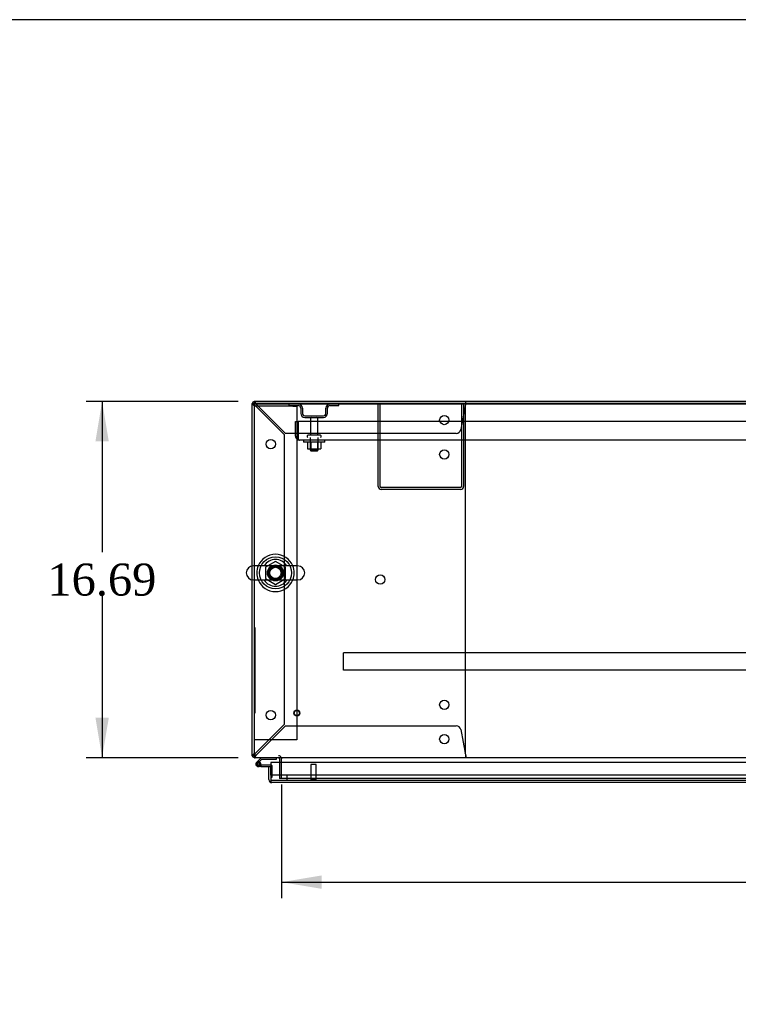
# Model space of a CAD drawing. Header units: inches. Extents: x 1 to 359, y -2 to 239.
# Tile 12 of 20: x 58 to 92, y 193 to 239. Entities that reach past the tile are written whole.
import ezdxf
from ezdxf.enums import TextEntityAlignment as Align
from ezdxf.lldxf.tags import DXFTag

# ---------------------------------------------------------------- set-up
doc = ezdxf.new("R2010")
doc.units = ezdxf.units.IN
doc.header["$MEASUREMENT"] = 0
for name, color, linetype in [('COM40566', 7, 'Continuous'), ('COM43134', 7, 'Continuous'), ('COM50521', 7, 'Continuous'), ('COM50799-4', 7, 'Continuous'), ('COM50800-1', 7, 'Continuous'), ('COM52265-3', 7, 'Continuous'), ('COM54578-68', 7, 'Continuous'), ('COM54837', 7, 'Continuous'), ('COM54928-4', 7, 'Continuous'), ('COM55702-64', 7, 'Continuous'), ('COM71162-9', 7, 'Continuous'), ('Default', 7, 'Continuous'), ('GSK11033', 7, 'Continuous'), ('NTS166105', 7, 'Continuous'), ('NTS166905', 7, 'Continuous'), ('QLB20205', 7, 'Continuous'), ('SCS00680', 7, 'Continuous'), ('STD21878', 7, 'Continuous'), ('STD26094', 7, 'Continuous'), ('WAF25059', 7, 'Continuous'), ('WAF25362', 7, 'Continuous'), ('WAM254785', 7, 'Continuous')]:
    doc.layers.add(name, color=color, linetype=linetype)
doc.styles.add('SEACAD_Times_New_Roman', font='times.ttf')
tags = doc.linetypes.add('HIDDEN2', pattern=[0.1875, 0.125, -0.0625]).pattern_tags.tags
tags[6:7] = [DXFTag(74, 4), DXFTag(75, 0), DXFTag(340, '0'), DXFTag(46, 0.0), DXFTag(50, 0.0), DXFTag(44, 0.0), DXFTag(45, 0.0)]
tags[4:5] = [DXFTag(74, 4), DXFTag(75, 0), DXFTag(340, '0'), DXFTag(46, 0.0), DXFTag(50, 0.0), DXFTag(44, 0.0), DXFTag(45, 0.0)]
doc.dimstyles.new('HAMMOND_(STH_-_300x200)', dxfattribs={"dimtxt": 1.5, "dimasz": 1.875, "dimexe": 0.75, "dimexo": 0.75, "dimgap": 0.375, "dimtad": 0, "dimtih": 1, "dimtoh": 1, "dimzin": 0, "dimdsep": 46, "dimtxsty": 'SEACAD_Times_New_Roman', "dimblk1": '_SE_FILLED', "dimblk2": '_SE_FILLED', "dimsah": 1, "dimcen": 0.75, "dimadec": 0, "dimazin": 0, "dimtfac": 0.8, "dimtofl": 0, "dimtmove": 0, "dimatfit": 3, "dimfxl": 1, "dimtolj": 1, "dimtzin": 0, "dimarcsym": 0})

# ---------------------------------------------------------------- blocks, each defined once
blk = doc.blocks.new('SE')
at = {"layer": 'COM40566', "color": 7, "linetype": 'HIDDEN2'}
for p, q in [((69.28, 220.785), (69.095, 220.785)), ((70.91, 220.785), (69.28, 220.785)), ((70.91, 220.785), (71.095, 220.785)), ((71.095, 220.785), (71.095, 205.16)), ((69.28, 205.16), (69.095, 205.16)), ((70.91, 205.16), (69.28, 205.16)), ((71.095, 205.16), (70.91, 205.16))]:
    blk.add_line(p, q, dxfattribs=at)
at = {"layer": 'COM43134', "color": 7, "linetype": 'HIDDEN2'}
for p, q in [((71.03, 220.068), (71.155, 220.068)), ((71.03, 219.378), (71.03, 220.068)), ((126.905, 220.068), (71.155, 220.068)), ((71.155, 219.378), (71.155, 220.068)), ((71.155, 220.068), (71.155, 219.378)), ((71.155, 219.296), (71.106, 219.229)), ((71.155, 219.378), (71.155, 219.378)), ((71.155, 219.378), (71.155, 219.296)), ((71.155, 219.378), (71.155, 219.229)), ((71.214, 219.193), (71.215, 219.193)), ((126.845, 219.193), (71.215, 219.193)), ((71.215, 219.193), (71.215, 219.193)), ((71.215, 219.193), (71.215, 219.193))]:
    blk.add_line(p, q, dxfattribs=at)
for start, end in [(180, 233.806), (233.806, 269.8792), (269.9411, 270)]:
    blk.add_arc((71.215, 219.378), 0.185, start, end, dxfattribs=at)
blk.add_open_spline([(71.155, 219.229), (71.165, 219.218), (71.175, 219.209), (71.19, 219.2), (71.195, 219.197), (71.205, 219.194), (71.21, 219.193), (71.215, 219.193)], degree=3, knots=[0, 0, 0, 0, 0.5, 0.5, 0.75, 0.75, 1, 1, 1, 1], dxfattribs=at)
at = {"layer": 'COM50521', "color": 7, "linetype": 'HIDDEN2'}
for p, q in [((74.905, 217.023), (74.905, 220.88)), ((75, 217.023), (75, 220.88)), ((78.81, 220.88), (78.81, 217.023)), ((78.905, 220.88), (78.905, 217.023)), ((78.762, 216.975), (75.048, 216.975)), ((78.762, 216.88), (75.048, 216.88))]:
    blk.add_line(p, q, dxfattribs=at)
for centre, radius, start, end in [((75.048, 217.023), 0.143, 180, 270), ((75.048, 217.023), 0.048, 180, 270), ((78.762, 217.023), 0.143, 270, 0), ((78.762, 217.023), 0.048, 270, 0)]:
    blk.add_arc(centre, radius, start, end, dxfattribs=at)
at = {"layer": 'COM50799-4', "color": 7, "linetype": 'Continuous'}
for p, q in [((69.781, 203.902), (69.876, 203.902)), ((69.781, 203.3), (69.781, 203.902)), ((98.763, 204.095), (69.876, 204.095)), ((69.876, 204.095), (69.876, 203.3)), ((69.876, 203.502), (69.876, 203.902)), ((69.876, 203.3), (69.876, 203.3)), ((69.876, 203.3), (69.876, 203.238)), ((69.876, 203.3), (69.876, 203.187)), ((69.876, 203.238), (69.837, 203.187)), ((69.924, 203.157), (69.924, 203.157)), ((69.924, 203.157), (69.924, 203.157)), ((69.924, 203.157), (69.924, 203.157)), ((98.763, 203.157), (69.924, 203.157))]:
    blk.add_line(p, q, dxfattribs=at)
for start, end in [(180, 232.4964), (232.4964, 269.8439), (269.9238, 270)]:
    blk.add_arc((69.924, 203.3), 0.143, start, end, dxfattribs=at)
blk.add_open_spline([(69.876, 203.187), (69.884, 203.177), (69.892, 203.17), (69.904, 203.162), (69.908, 203.161), (69.916, 203.158), (69.92, 203.157), (69.924, 203.157)], degree=3, knots=[0, 0, 0, 0, 0.5, 0.5, 0.75, 0.75, 1, 1, 1, 1], dxfattribs=at)
at = {"layer": 'COM50800-1', "color": 7, "linetype": 'Continuous'}
for p, q in [((128.968, 221.005), (69.095, 221.005)), ((69.095, 221.005), (69.095, 220.91))]:
    blk.add_line(p, q, dxfattribs=at)
at = {"layer": 'COM50800-1', "color": 7, "linetype": 'HIDDEN2'}
blk.add_line((128.968, 220.88), (69.095, 220.88), dxfattribs=at)
at = {"layer": 'COM52265-3', "color": 7, "linetype": 'Continuous'}
for p, q in [((69, 213.298), (69, 220.91)), ((69.095, 220.91), (69, 220.91)), ((69, 204.412), (69, 212.647)), ((69.095, 204.412), (69, 204.412)), ((70.28, 204.269), (70.28, 204.095))]:
    blk.add_line(p, q, dxfattribs=at)
at = {"layer": 'COM52265-3', "color": 7, "linetype": 'HIDDEN2'}
for p, q in [((69, 212.647), (69, 213.298)), ((70.28, 204.095), (70.28, 203.35)), ((70.375, 203.35), (70.28, 203.35))]:
    blk.add_line(p, q, dxfattribs=at)
at = {"layer": 'COM52265-3', "color": 7, "linetype": 'Continuous'}
for centre, radius, start, end in [((69.143, 204.46), 0.143, 199.6129, 250.3871), ((70.232, 204.269), 0.048, 0, 90), ((70.232, 204.269), 0.143, 0, 19.6129)]:
    blk.add_arc(centre, radius, start, end, dxfattribs=at)
at = {"layer": 'COM52265-3', "color": 7, "linetype": 'HIDDEN2'}
for centre, radius, start, end in [((69.143, 204.46), 0.048, 180, 270), ((69.143, 204.46), 0.143, 250.3871, 270), ((70.232, 204.269), 0.143, 19.6129, 90)]:
    blk.add_arc(centre, radius, start, end, dxfattribs=at)
at = {"layer": 'COM54578-68', "color": 7, "linetype": 'Continuous'}
for p, q in [((69.429, 204.317), (69.217, 204.106)), ((69.281, 204.082), (69.455, 204.255)), ((69.455, 204.255), (70.148, 204.255)), ((70.148, 204.255), (70.148, 204.317)), ((69.234, 204.032), (69.234, 204.007)), ((69.309, 204.082), (69.284, 204.082)), ((69.284, 203.957), (69.309, 203.957)), ((69.413, 203.902), (69.296, 203.902)), ((69.359, 204.007), (69.359, 204.032)), ((69.413, 204.019), (69.359, 204.019)), ((69.413, 203.964), (69.399, 203.964)), ((69.876, 203.964), (69.413, 203.964)), ((69.413, 203.964), (69.413, 203.902)), ((69.413, 203.902), (69.781, 203.902))]:
    blk.add_line(p, q, dxfattribs=at)
at = {"layer": 'COM54578-68', "color": 7, "linetype": 'HIDDEN2'}
for p, q in [((69.26, 204.061), (69.281, 204.082)), ((69.399, 203.964), (69.296, 203.964)), ((69.359, 204.019), (69.351, 204.019)), ((69.351, 204.014), (69.413, 204.009)), ((69.913, 203.964), (69.876, 203.964)), ((69.938, 203.415), (69.938, 203.939)), ((69.876, 203.415), (69.938, 203.415))]:
    blk.add_line(p, q, dxfattribs=at)
at = {"layer": 'COM54578-68', "color": 7, "linetype": 'Continuous'}
for centre, radius, start, end in [((69.296, 204.019), 0.117, 132.392, 0), ((69.284, 204.032), 0.05, 90, 180), ((69.284, 204.007), 0.05, 180, 270), ((69.309, 204.032), 0.05, 0, 90), ((69.309, 204.007), 0.05, 270, 0), ((69.296, 204.019), 0.117, 0, 72.9726)]:
    blk.add_arc(centre, radius, start, end, dxfattribs=at)
at = {"layer": 'COM54578-68', "color": 7, "linetype": 'HIDDEN2'}
for centre, radius, start, end in [((69.296, 204.019), 0.117, 72.9726, 132.392), ((69.296, 204.019), 0.055, 131.1959, 0), ((69.296, 204.019), 0.055, 0, 131.1959), ((69.913, 203.939), 0.025, 0, 90)]:
    blk.add_arc(centre, radius, start, end, dxfattribs=at)
at = {"layer": 'COM54837', "color": 7, "linetype": 'HIDDEN2'}
for p, q in [((73.28, 209.182), (73.28, 209.225)), ((124.78, 209.225), (73.28, 209.225)), ((73.28, 208.455), (73.28, 209.182)), ((73.28, 208.412), (73.28, 208.455)), ((124.78, 208.412), (73.28, 208.412))]:
    blk.add_line(p, q, dxfattribs=at)
at = {"layer": 'COM54928-4', "color": 7, "linetype": 'HIDDEN2'}
for p, q in [((69, 220.862), (69.03, 220.862)), ((69.105, 220.862), (69.03, 220.862)), ((69.14, 220.91), (69.143, 220.91)), ((69.143, 220.976), (69.143, 221.005)), ((69.143, 220.9), (69.143, 220.976)), ((69.143, 220.91), (69.143, 220.91)), ((69.143, 220.805), (70.5, 219.448)), ((70.557, 219.505), (69.2, 220.862)), ((78.989, 220.862), (78.769, 219.685)), ((79, 221.005), (79, 220.976)), ((79, 220.9), (79, 220.976)), ((78.999, 204.632), (78.999, 220.69)), ((70.5, 219.448), (70.5, 205.875)), ((78.552, 219.505), (70.557, 219.505)), ((70.5, 205.875), (69.143, 204.518)), ((69.2, 204.46), (70.557, 205.817)), ((70.557, 205.817), (78.552, 205.817)), ((78.769, 205.638), (78.989, 204.46)), ((69.105, 204.46), (69.095, 204.46)), ((69.14, 204.412), (69.143, 204.412)), ((69.143, 204.422), (69.143, 204.347)), ((69.143, 204.412), (69.143, 204.412)), ((69.143, 204.317), (69.143, 204.347)), ((79, 204.422), (79, 204.347)), ((79, 204.347), (79, 204.317))]:
    blk.add_line(p, q, dxfattribs=at)
for centre in [(78, 220.13), (69.875, 219.005), (77.999, 218.52), (74.999, 212.661), (77.999, 206.802), (69.875, 206.317), (78, 205.192)]:
    blk.add_circle(centre, 0.218, dxfattribs=at)
for centre, radius, start, end in [((69.143, 220.862), 0.143, 160.3871, 180), ((69.394, 221.44), 0.683, 237.7709, 248.4452), ((69.143, 220.862), 0.143, 90, 109.6129), ((69.143, 220.862), 0.048, 90, 180), ((69.395, 221.013), 0.327, 207.4542, 219.5439), ((68.565, 220.611), 0.683, 21.5548, 32.2291), ((68.992, 220.61), 0.327, 50.4561, 62.5459), ((81.586, 220.673), 2.604, 173.3199, 175.8249), ((79.307, 220.793), 0.326, 160.716, 167.6742), ((78.779, 220.69), 0.22, 0, 26.9345), ((78.552, 219.725), 0.22, 270, 349.3887), ((78.552, 205.597), 0.22, 10.6113, 90), ((69.394, 203.883), 0.683, 111.5548, 122.2291), ((69.395, 204.309), 0.327, 140.4561, 152.5458), ((68.565, 204.711), 0.683, 327.7709, 338.4452), ((68.992, 204.713), 0.327, 297.4541, 309.5439), ((78.779, 204.632), 0.22, 333.0655, 0), ((81.586, 204.65), 2.604, 184.1751, 186.6801)]:
    blk.add_arc(centre, radius, start, end, dxfattribs=at)
at = {"layer": 'COM54928-4', "color": 7, "linetype": 'Continuous'}
blk.add_arc((69.143, 220.862), 0.143, 109.6129, 160.3871, dxfattribs=at)
at = {"layer": 'COM55702-64', "color": 7, "linetype": 'HIDDEN2'}
for p, q in [((70.742, 220.808), (70.742, 220.88)), ((70.742, 220.808), (71.164, 220.808)), ((72.645, 220.808), (73.067, 220.808)), ((73.067, 220.808), (73.067, 220.88)), ((71.28, 220.693), (71.28, 220.443)), ((71.352, 220.693), (71.352, 220.443)), ((72.458, 220.443), (72.458, 220.693)), ((72.53, 220.443), (72.53, 220.693)), ((71.467, 220.327), (72.342, 220.327)), ((71.467, 220.255), (72.342, 220.255))]:
    blk.add_line(p, q, dxfattribs=at)
for centre, radius, start, end in [((71.164, 220.693), 0.188, 0, 90), ((71.164, 220.693), 0.116, 0, 90), ((72.645, 220.693), 0.188, 90, 180), ((72.645, 220.693), 0.116, 90, 180), ((71.467, 220.443), 0.188, 180, 270), ((71.467, 220.443), 0.115, 180, 270), ((72.342, 220.443), 0.116, 270, 0), ((72.342, 220.443), 0.188, 270, 0)]:
    blk.add_arc(centre, radius, start, end, dxfattribs=at)
at = {"layer": 'COM71162-9', "color": 7, "linetype": 'Continuous'}
for p, q in [((128.968, 220.91), (69.095, 220.91)), ((69.095, 220.91), (69.095, 213.304)), ((69.095, 212.641), (69.095, 204.46)), ((69.095, 204.46), (69.095, 204.317)), ((128.968, 204.317), (69.095, 204.317)), ((70.375, 204.317), (70.375, 204.269)), ((70.375, 204.095), (70.375, 204.269))]:
    blk.add_line(p, q, dxfattribs=at)
at = {"layer": 'COM71162-9', "color": 7, "linetype": 'HIDDEN2'}
for p, q in [((69.095, 213.304), (69.095, 212.641)), ((70.375, 203.35), (70.375, 204.095)), ((127.688, 203.35), (70.375, 203.35))]:
    blk.add_line(p, q, dxfattribs=at)
blk.add_circle((70.095, 212.973), 0.375, dxfattribs=at)
at = {"layer": 'GSK11033', "color": 7, "linetype": 'HIDDEN2'}
for p, q in [((98.763, 203.502), (69.876, 203.502)), ((70.626, 203.502), (70.626, 203.252)), ((98.763, 203.252), (69.876, 203.252))]:
    blk.add_line(p, q, dxfattribs=at)
at = {"layer": 'GSK11033', "color": 7, "linetype": 'Continuous'}
for p, q in [((69.876, 203.502), (69.876, 203.502)), ((69.876, 203.502), (69.876, 203.252)), ((69.876, 203.252), (69.876, 203.252))]:
    blk.add_line(p, q, dxfattribs=at)
at = {"layer": 'NTS166105', "color": 7, "linetype": 'HIDDEN2'}
for p, q in [((71.589, 219.097), (71.589, 218.777)), ((71.75, 219.097), (71.75, 218.777)), ((72.059, 219.097), (72.059, 218.777)), ((72.221, 219.097), (72.221, 218.777)), ((71.589, 218.777), (71.75, 218.777)), ((71.75, 218.777), (72.059, 218.777)), ((72.059, 218.777), (72.221, 218.777))]:
    blk.add_line(p, q, dxfattribs=at)
at = {"layer": 'NTS166905', "color": 7, "linetype": 'HIDDEN2'}
for p, q in [((70.095, 213.508), (69.63, 213.236)), ((70.56, 213.236), (70.095, 213.508)), ((69.63, 213.236), (69.63, 212.71)), ((70.56, 212.71), (70.56, 213.236)), ((69.63, 212.71), (70.099, 212.435)), ((70.099, 212.435), (70.56, 212.71))]:
    blk.add_line(p, q, dxfattribs=at)
blk.add_circle((70.095, 212.973), 0.263, dxfattribs=at)
at = {"layer": 'QLB20205', "color": 7, "linetype": 'HIDDEN2'}
for p, q in [((69.125, 210.412), (69.095, 210.412)), ((69.125, 210.412), (69.125, 210.037)), ((69.125, 210.037), (69.125, 206.787)), ((69.142, 209.243), (69.125, 209.243)), ((69.142, 209.228), (69.125, 209.228)), ((69.14, 209.226), (69.125, 209.226)), ((69.14, 209.117), (69.125, 209.117)), ((69.14, 209.112), (69.125, 209.112)), ((69.125, 209.099), (69.142, 209.099)), ((69.14, 209.025), (69.125, 209.025)), ((69.14, 209.021), (69.125, 209.021)), ((69.14, 209.012), (69.125, 209.012)), ((69.14, 209.001), (69.125, 209.001)), ((69.14, 208.982), (69.125, 208.982)), ((69.14, 208.891), (69.125, 208.891)), ((69.14, 209.243), (69.14, 209.239)), ((69.14, 209.219), (69.14, 209.226)), ((69.14, 209.117), (69.14, 209.219)), ((69.14, 209.099), (69.14, 209.112)), ((69.14, 209.021), (69.14, 209.025)), ((69.14, 209.012), (69.14, 209.021)), ((69.14, 209.001), (69.14, 209.012)), ((69.14, 208.982), (69.14, 209.001)), ((69.14, 208.913), (69.14, 208.982)), ((69.14, 208.891), (69.14, 208.913)), ((69.14, 208.808), (69.125, 208.808)), ((69.142, 208.808), (69.125, 208.808)), ((69.14, 208.788), (69.125, 208.788)), ((69.14, 208.708), (69.125, 208.708)), ((69.125, 208.674), (69.142, 208.674)), ((69.14, 208.667), (69.125, 208.667)), ((69.14, 208.597), (69.125, 208.597)), ((69.14, 208.593), (69.125, 208.593)), ((69.14, 208.584), (69.125, 208.584)), ((69.14, 208.573), (69.125, 208.573)), ((69.14, 208.554), (69.125, 208.554)), ((69.14, 208.463), (69.125, 208.463)), ((69.14, 208.38), (69.125, 208.38)), ((69.142, 208.38), (69.125, 208.38)), ((69.14, 208.36), (69.125, 208.36)), ((69.14, 208.788), (69.14, 208.808)), ((69.14, 208.708), (69.14, 208.788)), ((69.14, 208.674), (69.14, 208.708)), ((69.14, 208.593), (69.14, 208.597)), ((69.14, 208.584), (69.14, 208.593)), ((69.14, 208.573), (69.14, 208.584)), ((69.14, 208.554), (69.14, 208.573)), ((69.14, 208.485), (69.14, 208.554)), ((69.14, 208.463), (69.14, 208.485)), ((69.14, 208.36), (69.14, 208.38)), ((69.14, 208.28), (69.14, 208.36)), ((69.14, 208.28), (69.125, 208.28)), ((69.125, 208.246), (69.142, 208.246)), ((69.14, 208.239), (69.125, 208.239)), ((69.142, 208.189), (69.125, 208.189)), ((69.14, 208.178), (69.125, 208.178)), ((69.142, 208.174), (69.125, 208.174)), ((69.14, 208.156), (69.125, 208.156)), ((69.14, 208.012), (69.125, 208.012)), ((69.125, 208.01), (69.142, 208.01)), ((69.14, 207.975), (69.125, 207.975)), ((69.14, 207.96), (69.125, 207.96)), ((69.142, 207.907), (69.125, 207.907)), ((69.14, 207.905), (69.125, 207.905)), ((69.14, 208.246), (69.14, 208.28)), ((69.14, 208.112), (69.14, 208.156)), ((69.14, 208.02), (69.14, 208.112)), ((69.14, 208.012), (69.14, 208.02)), ((69.14, 207.96), (69.14, 207.975)), ((69.14, 207.91), (69.14, 207.96)), ((69.14, 207.898), (69.14, 207.905)), ((69.14, 207.813), (69.14, 207.898)), ((69.14, 207.806), (69.125, 207.806)), ((69.125, 207.803), (69.142, 207.803)), ((69.142, 207.764), (69.125, 207.764)), ((69.142, 207.763), (69.125, 207.763)), ((69.14, 207.737), (69.125, 207.737)), ((69.14, 207.612), (69.125, 207.612)), ((69.125, 207.585), (69.142, 207.585)), ((69.14, 207.806), (69.14, 207.813)), ((69.14, 207.737), (69.14, 207.764)), ((69.14, 207.612), (69.14, 207.737)), ((69.14, 207.585), (69.14, 207.612)), ((69.125, 206.787), (69.125, 206.412)), ((69.125, 206.412), (69.095, 206.412))]:
    blk.add_line(p, q, dxfattribs=at)
at = {"layer": 'SCS00680', "color": 7, "linetype": 'Continuous'}
for p, q in [((71.131, 213.304), (69.059, 213.304)), ((69.059, 212.641), (71.131, 212.641))]:
    blk.add_line(p, q, dxfattribs=at)
for centre, radius, start, end in [((70.095, 212.973), 0.625, 32.0055, 147.9945), ((69.059, 212.973), 0.331, 90, 270), ((71.131, 212.973), 0.331, 270, 90), ((70.095, 212.973), 0.625, 212.0055, 327.9945)]:
    blk.add_arc(centre, radius, start, end, dxfattribs=at)
at = {"layer": 'STD21878', "color": 7, "linetype": 'HIDDEN2'}
for p, q in [((72.001, 204.002), (71.751, 204.002)), ((71.751, 204.002), (71.751, 203.284)), ((72.001, 203.284), (72.001, 204.002)), ((72.017, 203.284), (71.736, 203.284)), ((71.736, 203.284), (71.736, 203.252)), ((72.017, 203.252), (72.017, 203.284))]:
    blk.add_line(p, q, dxfattribs=at)
for radius in [0.141, 0.125]:
    blk.add_circle((71.095, 206.412), radius, dxfattribs=at)
at = {"layer": 'STD26094', "color": 7, "linetype": 'HIDDEN2'}
for p, q in [((71.74, 220.195), (71.74, 219.418)), ((72.07, 219.418), (72.07, 220.195)), ((71.58, 219.388), (71.58, 219.348)), ((72.2, 219.418), (71.61, 219.418)), ((71.717, 219.318), (71.717, 218.731)), ((72.092, 218.731), (72.092, 219.318)), ((72.23, 219.348), (72.23, 219.388)), ((72.092, 218.731), (71.717, 218.731)), ((71.717, 218.731), (71.755, 218.693)), ((71.755, 218.693), (72.055, 218.693)), ((72.055, 218.693), (72.092, 218.731))]:
    blk.add_line(p, q, dxfattribs=at)
for centre, radius, start, end in [((71.8, 220.195), 0.06, 90, 180), ((72.01, 220.195), 0.06, 0, 90), ((71.61, 219.388), 0.03, 90, 180), ((71.61, 219.348), 0.03, 180, 270), ((72.2, 219.388), 0.03, 0, 90), ((72.2, 219.348), 0.03, 270, 0)]:
    blk.add_arc(centre, radius, start, end, dxfattribs=at)
at = {"layer": 'WAF25059', "color": 7, "linetype": 'HIDDEN2'}
for p, q in [((71.405, 219.193), (71.405, 219.097)), ((72.405, 219.097), (71.405, 219.097)), ((72.405, 219.097), (72.405, 219.193))]:
    blk.add_line(p, q, dxfattribs=at)
at = {"layer": 'WAF25362', "color": 7, "linetype": 'HIDDEN2'}
blk.add_circle((70.095, 212.973), 0.344, dxfattribs=at)
at = {"layer": 'WAF25362', "color": 7, "linetype": 'Continuous'}
for start, end in [(22.2452, 157.7548), (202.2452, 337.7548)]:
    blk.add_arc((70.095, 212.973), 0.875, start, end, dxfattribs=at)
at = {"layer": 'WAF25362', "color": 7, "linetype": 'HIDDEN2'}
for start, end in [(157.7548, 202.2452), (0, 22.2452), (337.7548, 0)]:
    blk.add_arc((70.095, 212.973), 0.875, start, end, dxfattribs=at)
at = {"layer": 'WAM254785', "color": 7, "linetype": 'HIDDEN2'}
for radius in [0.75, 0.312]:
    blk.add_circle((70.095, 212.973), radius, dxfattribs=at)
blk = doc.blocks.new('DMBLK3095')
at = {"layer": 'Default', "linetype": 'Continuous'}
for points in [[(61.665, 219.13), (62.29, 219.13), (61.977, 221.005)], [(61.665, 206.192), (61.977, 204.317), (62.29, 206.192)]]:
    blk.add_hatch(color=7, dxfattribs=at).paths.add_polyline_path(points)
at = {"layer": 'Default', "color": 7, "linetype": 'Continuous'}
for p, q in [((68.345, 221.005), (61.227, 221.005)), ((61.977, 221.005), (61.977, 213.936)), ((61.977, 211.911), (61.977, 204.317)), ((68.345, 204.317), (61.227, 204.317))]:
    blk.add_line(p, q, dxfattribs=at)
at = {"layer": 'Default', "color": 7, "linetype": 'Continuous', "style": 'SEACAD_Times_New_Roman'}
blk.add_text('16.69', height=1.5, dxfattribs=at).set_placement((59.418, 213.411), align=Align.TOP_LEFT)
blk = doc.blocks.new('_SE_FILLED')
at = {"color": 0}
blk.add_line((0, 0), (-1, 0), dxfattribs=at)
blk.add_solid([(0, 0), (-1, -0.1665), (-1, 0.1665), (0, 0)], dxfattribs=at)
blk = doc.blocks.new('DMBLK3103')
at = {"layer": 'Default', "linetype": 'Continuous'}
for points in [[(72.25, 198.182), (72.25, 198.807), (70.375, 198.495)], [(125.813, 198.182), (127.688, 198.495), (125.813, 198.807)]]:
    blk.add_hatch(color=7, dxfattribs=at).paths.add_polyline_path(points)
at = {"layer": 'Default', "color": 7, "linetype": 'Continuous'}
for p, q in [((70.375, 203.06), (70.375, 197.745)), ((127.688, 203.06), (127.688, 197.745)), ((70.375, 198.495), (93.637, 198.495)), ((104.426, 198.495), (127.688, 198.495))]:
    blk.add_line(p, q, dxfattribs=at)
at = {"layer": 'Default', "color": 7, "linetype": 'Continuous', "style": 'SEACAD_Times_New_Roman'}
for s, p in [('57.31', (96.472, 199.245)), ('DOOR ', (95.601, 196.995)), ('OPENING', (94.162, 194.745))]:
    blk.add_text(s, height=1.5, dxfattribs=at).set_placement(p, align=Align.TOP_LEFT)
blk = doc.blocks.new('BORDER')
at = {"layer": 'Default', "color": 7, "linetype": 'Continuous'}
blk.add_line((0, 27.86), (-41.86, 27.86), dxfattribs=at)

msp = doc.modelspace()

# ---------------------------------------------------------------- block references
at = {"layer": 'Default', "color": 7, "xscale": 8.55, "yscale": 8.55, "zscale": 8.55}
msp.add_blockref('BORDER', (359.223, 0.67), dxfattribs=at)
at = {"layer": 'Default'}
msp.add_blockref('SE', (0, 0), dxfattribs=at)

# ---------------------------------------------------------------- dimensions: what is measured, and where the dimension line sits
at = {"layer": 'Default', "color": 7, "linetype": 'Continuous'}
for base, p1, p2, angle, text, picture, middle in [((61.977, 221.005), (69.095, 221.005), (69.095, 204.317), 270, '\\A1;<>', 'DMBLK3095', (61.977, 212.661)), ((70.375, 198.495), (70.375, 203.81), (127.688, 203.81), 0, '\\A1;<>\\PDOOR \\XOPENING', 'DMBLK3103', (99.031, 198.495))]:
    dim = msp.add_linear_dim(base=base, p1=p1, p2=p2, angle=angle, text=text, dimstyle='HAMMOND_(STH_-_300x200)', dxfattribs=at)
    dim.commit()
    dim.dimension.update_dxf_attribs({"geometry": picture, "text_midpoint": middle, "dimtype": 161})

doc.saveas('drawing.dxf')
